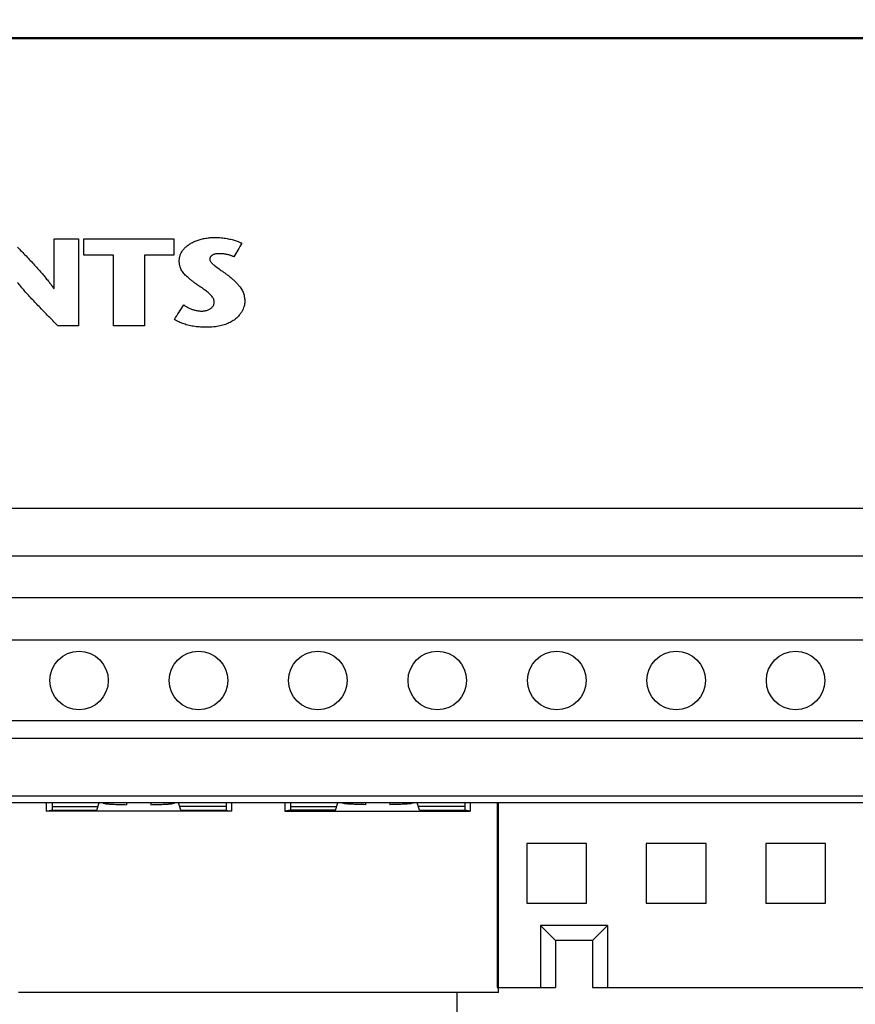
# Model space of a CAD drawing. Header units: inches. Extents: x 0 to 34, y 0 to 22.
# Tile 22 of 76: x 5.7 to 6.4, y 16.4 to 17.2. Entities that reach past the tile are written whole.
import ezdxf

# ---------------------------------------------------------------- set-up
doc = ezdxf.new("R2010")
doc.units = ezdxf.units.IN
doc.header["$LTSCALE"] = 1.87
doc.header["$MEASUREMENT"] = 0
doc.layers.get('0').update_dxf_attribs({"linetype": 'CONTINUOUS'})
for name, color, linetype in [('COSMETIC', 7, 'CONTINUOUS'), ('DATUMCURVES', 7, 'CONTINUOUS'), ('DIMENSIONS', 7, 'CONTINUOUS')]:
    doc.layers.add(name, color=color, linetype=linetype)
doc.styles.get("Standard").update_dxf_attribs({"font": 'txt', "width": 0.8})
doc.dimstyles.new('DIMSTYLE_1', dxfattribs={"dimtxt": 0.125, "dimasz": 0.18, "dimexe": 0.18, "dimexo": 0.0625, "dimgap": 0.09, "dimtad": 0, "dimtih": 1, "dimtoh": 1, "dimlfac": 2, "dimzin": 4, "dimdsep": 46, "dimtxsty": 'STANDARD', "dimblk": '_FILLED', "dimblk1": '_FILLED', "dimblk2": '_FILLED', "dimcen": 0.09, "dimadec": 0, "dimazin": 0, "dimtp": 0.01, "dimtm": 0.01, "dimtfac": 1, "dimtofl": 0, "dimtmove": 0, "dimatfit": 3, "dimldrblk": '_FILLED', "dimfxl": 1, "dimtolj": 1, "dimtzin": 4, "dimarcsym": 0})

# ---------------------------------------------------------------- blocks, each defined once
blk = doc.blocks.new('_FILLED')
at = {"color": 0, "linetype": 'BYBLOCK'}
blk.add_solid([(0, 0), (-1, 0.1736), (-1, -0.1736)], dxfattribs=at)
blk = doc.blocks.new('*D4')
at = {"layer": 'DIMENSIONS', "color": 2, "linetype": 'CONTINUOUS'}
for p, q in [((4.21834, 15.73247), (4.21834, 19.55047)), ((9.9503, 18.05047), (9.9503, 19.55047)), ((4.21834, 19.42547), (7.29977, 19.42547)), ((9.9503, 19.42547), (8.74977, 19.42547)), ((9.9503, 16.50913), (9.9503, 17.80047))]:
    blk.add_line(p, q, dxfattribs=at)
at = {"layer": 'DIMENSIONS', "color": 2, "linetype": 'CONTINUOUS', "xscale": 0.18, "yscale": 0.18, "zscale": 0.18, "rotation": 180}
blk.add_blockref('_FILLED', (4.21834, 19.42547), dxfattribs=at)
at = {"layer": 'DIMENSIONS', "color": 2, "linetype": 'CONTINUOUS', "xscale": 0.18, "yscale": 0.18, "zscale": 0.18}
blk.add_blockref('_FILLED', (9.9503, 19.42547), dxfattribs=at)
at = {"layer": 'DIMENSIONS', "color": 2, "linetype": 'CONTINUOUS', "width": 0.8}
for s, p in [('[', (7.98727, 19.36297)), (']', (8.58727, 19.36297)), ('11.46', (7.36227, 19.36297)), ('291.2', (8.08727, 19.36297))]:
    blk.add_text(s, height=0.125, dxfattribs=at).set_placement(p)

msp = doc.modelspace()

# ---------------------------------------------------------------- linework, layer by layer
at = {"color": 7, "linetype": 'CONTINUOUS'}
for p, q in [((9.7053, 17.17622), (4.46334, 17.17622)), ((9.56132, 17.17547), (4.60732, 17.17547)), ((9.57282, 16.78247), (4.59582, 16.78247)), ((9.57282, 16.74247), (4.59582, 16.74247)), ((9.57282, 16.70747), (4.59582, 16.70747)), ((9.28732, 16.67222), (4.88132, 16.67222)), ((9.28732, 16.60472), (4.88132, 16.60472)), ((9.28732, 16.58997), (4.88132, 16.58997)), ((4.88132, 16.54197), (9.28732, 16.54197)), ((9.28732, 16.53597), (4.88132, 16.53597)), ((5.70675, 16.53597), (5.70675, 16.529)), ((5.70675, 16.529), (5.7117, 16.53015)), ((5.7117, 16.53559), (5.7117, 16.53015)), ((5.7117, 16.53291), (5.75011, 16.53291)), ((5.71173, 16.53005), (5.7117, 16.53015)), ((5.71173, 16.53005), (5.74916, 16.53005)), ((5.74916, 16.53005), (5.75113, 16.53597)), ((5.77418, 16.53597), (5.77418, 16.53449)), ((5.79446, 16.53597), (5.79446, 16.53449)), ((5.81948, 16.53005), (5.81751, 16.53597)), ((5.85739, 16.53291), (5.81853, 16.53291)), ((5.81948, 16.53005), (5.85739, 16.53005)), ((5.85739, 16.53562), (5.85739, 16.53005)), ((5.85739, 16.53005), (5.8619, 16.529)), ((5.8619, 16.53597), (5.8619, 16.529)), ((5.90675, 16.53597), (5.90675, 16.529)), ((5.91125, 16.53005), (5.90675, 16.529)), ((5.91125, 16.53562), (5.91125, 16.53005)), ((5.91125, 16.53291), (5.95011, 16.53291)), ((5.94916, 16.53005), (5.91125, 16.53005)), ((5.94916, 16.53005), (5.95113, 16.53597)), ((5.97418, 16.53597), (5.97418, 16.53449)), ((5.99446, 16.53597), (5.99446, 16.53449)), ((6.01948, 16.53005), (6.01751, 16.53597)), ((6.05741, 16.53291), (6.01853, 16.53291)), ((6.01948, 16.53005), (6.05741, 16.53005)), ((6.0619, 16.529), (6.05739, 16.53005)), ((6.0619, 16.53597), (6.0619, 16.529)), ((6.08432, 16.53597), (6.08432, 16.38144)), ((6.08558, 16.37719), (6.08558, 16.53597)), ((5.8619, 16.529), (5.70675, 16.529)), ((5.90675, 16.529), (6.0619, 16.529)), ((6.10932, 16.50197), (6.10932, 16.45197)), ((6.15932, 16.50197), (6.10932, 16.50197)), ((6.15932, 16.45197), (6.15932, 16.50197)), ((6.20932, 16.50197), (6.20932, 16.45197)), ((6.25932, 16.50197), (6.20932, 16.50197)), ((6.25932, 16.45197), (6.25932, 16.50197)), ((6.30932, 16.50197), (6.30932, 16.45197)), ((6.35932, 16.50197), (6.30932, 16.50197)), ((6.35932, 16.45197), (6.35932, 16.50197)), ((6.10932, 16.45197), (6.15932, 16.45197)), ((6.20932, 16.45197), (6.25932, 16.45197)), ((6.30932, 16.45197), (6.35932, 16.45197)), ((6.12082, 16.43331), (6.12082, 16.38144)), ((6.12082, 16.43331), (6.13332, 16.42081)), ((6.17682, 16.43331), (6.12082, 16.43331)), ((6.16432, 16.42081), (6.17682, 16.43331)), ((6.17682, 16.43331), (6.17682, 16.38144)), ((6.13332, 16.42081), (6.13332, 16.38144)), ((6.16432, 16.42081), (6.13332, 16.42081)), ((6.16432, 16.42081), (6.16432, 16.38144)), ((6.08432, 16.38144), (6.13332, 16.38144)), ((6.16432, 16.38144), (6.53332, 16.38144)), ((6.08558, 16.37719), (5.68356, 16.37719))]:
    msp.add_line(p, q, dxfattribs=at)
for centre in [(5.73432, 16.63847), (5.83432, 16.63847), (5.93432, 16.63847), (6.03432, 16.63847), (6.13432, 16.63847), (6.23432, 16.63847), (6.33432, 16.63847)]:
    msp.add_circle(centre, 0.0245, dxfattribs=at)
for points, knots in [([(5.75432, 16.53597), (5.75432, 16.53574), (5.75554, 16.53558), (5.75703, 16.53526), (5.76018, 16.53504), (5.76406, 16.53479), (5.76889, 16.53461), (5.77234, 16.53453), (5.77418, 16.53449)], [0, 0, 0, 0, 0.035054, 0.128744, 0.279153, 0.480328, 0.723986, 1, 1, 1, 1]), ([(5.79446, 16.53449), (5.7963, 16.53453), (5.79975, 16.53461), (5.80458, 16.53479), (5.80846, 16.53504), (5.81161, 16.53526), (5.8131, 16.53558), (5.81432, 16.53574), (5.81432, 16.53597)], [0, 0, 0, 0, 0.276014, 0.519672, 0.720847, 0.871256, 0.964946, 1, 1, 1, 1]), ([(5.97418, 16.53449), (5.97234, 16.53453), (5.96889, 16.53461), (5.96406, 16.53479), (5.96018, 16.53504), (5.95703, 16.53526), (5.95554, 16.53558), (5.95432, 16.53574), (5.95432, 16.53597)], [0, 0, 0, 0, 0.276014, 0.519672, 0.720847, 0.871256, 0.964946, 1, 1, 1, 1]), ([(6.01432, 16.53597), (6.01432, 16.53574), (6.0131, 16.53558), (6.01161, 16.53526), (6.00846, 16.53504), (6.00458, 16.53479), (5.99975, 16.53461), (5.9963, 16.53453), (5.99446, 16.53449)], [0, 0, 0, 0, 0.035054, 0.128744, 0.279153, 0.480328, 0.723986, 1, 1, 1, 1])]:
    msp.add_open_spline(points, degree=3, knots=knots, dxfattribs=at)
msp.add_open_spline([(6.05741, 16.53562), (6.05741, 16.535), (6.05741, 16.53377), (6.05741, 16.53191), (6.05741, 16.53067), (6.05741, 16.53005)], degree=3, dxfattribs=at)
at = {"layer": 'COSMETIC', "color": 4, "linetype": 'CONTINUOUS'}
msp.add_line((6.05082, 14.48976), (6.05082, 16.37719), dxfattribs=at)
at = {"layer": 'DATUMCURVES', "color": 40, "linetype": 'CONTINUOUS'}
for points in [[(5.71343, 16.96637, 4.10418), (5.71343, 16.98026, 4.0955), (5.71343, 16.99415, 4.08682), (5.71343, 17.00804, 4.07814)], [(5.71343, 17.00804, 4.07814), (5.72021, 17.00804, 4.07814), (5.72699, 17.00804, 4.07814), (5.73377, 17.00804, 4.07814)], [(5.73377, 17.00804, 4.07814), (5.73377, 16.98379, 4.09329), (5.73377, 16.95954, 4.10845), (5.73377, 16.93529, 4.1236)], [(5.73841, 16.99442, 4.08665), (5.73841, 16.99896, 4.08381), (5.73841, 17.0035, 4.08097), (5.73841, 17.00804, 4.07814)], [(5.73841, 17.00804, 4.07814), (5.76353, 17.00804, 4.07814), (5.78866, 17.00804, 4.07814), (5.81378, 17.00804, 4.07814)], [(5.81378, 17.00804, 4.07814), (5.81378, 17.0035, 4.08097), (5.81378, 16.99896, 4.08381), (5.81378, 16.99442, 4.08665)], [(5.83325, 17.00675, 4.07895), (5.8344, 17.0071, 4.07872), (5.83555, 17.00746, 4.0785), (5.83671, 17.00781, 4.07828)], [(5.83671, 17.00781, 4.07828), (5.83793, 17.00807, 4.07812), (5.83916, 17.00833, 4.07796), (5.84038, 17.00859, 4.0778)], [(5.84038, 17.00859, 4.0778), (5.84166, 17.00875, 4.0777), (5.84295, 17.00891, 4.0776), (5.84423, 17.00907, 4.0775)], [(5.84423, 17.00907, 4.0775), (5.84556, 17.00912, 4.07747), (5.84689, 17.00917, 4.07743), (5.84822, 17.00923, 4.0774)], [(5.84822, 17.00923, 4.0774), (5.84911, 17.00921, 4.07741), (5.85, 17.00918, 4.07743), (5.8509, 17.00916, 4.07744)], [(5.8509, 17.00916, 4.07744), (5.85175, 17.0091, 4.07748), (5.85261, 17.00904, 4.07752), (5.85347, 17.00897, 4.07756)], [(5.85347, 17.00897, 4.07756), (5.85428, 17.00888, 4.07762), (5.8551, 17.00878, 4.07768), (5.85591, 17.00868, 4.07774)], [(5.85591, 17.00868, 4.07774), (5.85668, 17.00856, 4.07782), (5.85746, 17.00843, 4.07789), (5.85823, 17.00831, 4.07797)], [(5.85823, 17.00831, 4.07797), (5.85895, 17.00816, 4.07806), (5.85968, 17.00801, 4.07816), (5.8604, 17.00787, 4.07825)], [(5.8604, 17.00787, 4.07825), (5.86107, 17.0077, 4.07835), (5.86175, 17.00754, 4.07845), (5.86242, 17.00737, 4.07856)], [(5.86242, 17.00737, 4.07856), (5.86304, 17.0072, 4.07867), (5.86366, 17.00702, 4.07878), (5.86428, 17.00685, 4.07889)], [(5.68279, 17.00117, 4.08244), (5.68396, 16.99994, 4.0832), (5.68514, 16.99871, 4.08397), (5.68632, 16.99748, 4.08474)], [(5.82062, 16.99766, 4.08463), (5.82121, 16.99841, 4.08416), (5.8218, 16.99917, 4.08368), (5.82239, 16.99993, 4.08321)], [(5.82239, 16.99993, 4.08321), (5.82312, 17.00062, 4.08278), (5.82385, 17.0013, 4.08235), (5.82458, 17.00199, 4.08192)], [(5.82458, 17.00199, 4.08192), (5.82543, 17.0026, 4.08154), (5.82629, 17.00321, 4.08116), (5.82714, 17.00382, 4.08077)], [(5.82714, 17.00382, 4.08077), (5.82811, 17.00436, 4.08044), (5.82908, 17.00489, 4.08011), (5.83005, 17.00542, 4.07978)], [(5.83005, 17.00542, 4.07978), (5.83111, 17.00586, 4.0795), (5.83218, 17.00631, 4.07922), (5.83325, 17.00675, 4.07895)], [(5.87065, 17.00435, 4.08045), (5.86844, 17.00053, 4.08283), (5.86624, 16.99672, 4.08521), (5.86403, 16.99291, 4.08759)], [(5.86428, 17.00685, 4.07889), (5.86483, 17.00666, 4.079), (5.86539, 17.00648, 4.07911), (5.86595, 17.0063, 4.07922)], [(5.86595, 17.0063, 4.07922), (5.86645, 17.00612, 4.07934), (5.86694, 17.00595, 4.07945), (5.86744, 17.00577, 4.07956)], [(5.86744, 17.00577, 4.07956), (5.86786, 17.00559, 4.07967), (5.86829, 17.00542, 4.07978), (5.86872, 17.00525, 4.07988)], [(5.86872, 17.00525, 4.07988), (5.86908, 17.00509, 4.07998), (5.86944, 17.00493, 4.08008), (5.8698, 17.00477, 4.08018)], [(5.8698, 17.00477, 4.08018), (5.87008, 17.00463, 4.08027), (5.87036, 17.00449, 4.08036), (5.87065, 17.00435, 4.08045)], [(5.68632, 16.99748, 4.08474), (5.68751, 16.99622, 4.08552), (5.68871, 16.99496, 4.08631), (5.68991, 16.9937, 4.0871)], [(5.68991, 16.9937, 4.0871), (5.6911, 16.99243, 4.08789), (5.6923, 16.99116, 4.08869), (5.6935, 16.98988, 4.08949)], [(5.76317, 16.99442, 4.08665), (5.75491, 16.99442, 4.08665), (5.74666, 16.99442, 4.08665), (5.73841, 16.99442, 4.08665)], [(5.76317, 16.93529, 4.1236), (5.76317, 16.955, 4.11128), (5.76317, 16.97471, 4.09896), (5.76317, 16.99442, 4.08665)], [(5.81378, 16.99442, 4.08665), (5.80553, 16.99442, 4.08665), (5.79727, 16.99442, 4.08665), (5.78902, 16.99442, 4.08665)], [(5.78902, 16.99442, 4.08665), (5.78902, 16.97471, 4.09896), (5.78902, 16.955, 4.11128), (5.78902, 16.93529, 4.1236)], [(5.8182, 16.98969, 4.08961), (5.81829, 16.99063, 4.08902), (5.81839, 16.99158, 4.08843), (5.81848, 16.99252, 4.08784)], [(5.81848, 16.99252, 4.08784), (5.81875, 16.99341, 4.08728), (5.81902, 16.99429, 4.08673), (5.8193, 16.99518, 4.08618)], [(5.8193, 16.99518, 4.08618), (5.81974, 16.99601, 4.08566), (5.82018, 16.99683, 4.08514), (5.82062, 16.99766, 4.08463)], [(5.84386, 16.99174, 4.08833), (5.84384, 16.99154, 4.08845), (5.84382, 16.99134, 4.08857), (5.84381, 16.99115, 4.0887)], [(5.84381, 16.99115, 4.0887), (5.84386, 16.99081, 4.0889), (5.84391, 16.99048, 4.08911), (5.84396, 16.99015, 4.08932)], [(5.84402, 16.99231, 4.08797), (5.84397, 16.99212, 4.08809), (5.84391, 16.99193, 4.08821), (5.84386, 16.99174, 4.08833)], [(5.84429, 16.99285, 4.08763), (5.8442, 16.99267, 4.08774), (5.84411, 16.99249, 4.08786), (5.84402, 16.99231, 4.08797)], [(5.84466, 16.99337, 4.08731), (5.84454, 16.9932, 4.08742), (5.84441, 16.99303, 4.08752), (5.84429, 16.99285, 4.08763)], [(5.84514, 16.99385, 4.08701), (5.84498, 16.99369, 4.08711), (5.84482, 16.99353, 4.08721), (5.84466, 16.99337, 4.08731)], [(5.84573, 16.99428, 4.08674), (5.84553, 16.99413, 4.08683), (5.84534, 16.99399, 4.08692), (5.84514, 16.99385, 4.08701)], [(5.84641, 16.99466, 4.0865), (5.84618, 16.99453, 4.08658), (5.84595, 16.99441, 4.08666), (5.84573, 16.99428, 4.08674)], [(5.84721, 16.99499, 4.0863), (5.84694, 16.99488, 4.08636), (5.84668, 16.99477, 4.08643), (5.84641, 16.99466, 4.0865)], [(5.8481, 16.99525, 4.08613), (5.8478, 16.99517, 4.08619), (5.8475, 16.99508, 4.08624), (5.84721, 16.99499, 4.0863)], [(5.8491, 16.99545, 4.08601), (5.84877, 16.99538, 4.08605), (5.84843, 16.99532, 4.08609), (5.8481, 16.99525, 4.08613)], [(5.8502, 16.99557, 4.08593), (5.84983, 16.99553, 4.08596), (5.84947, 16.99549, 4.08598), (5.8491, 16.99545, 4.08601)], [(5.85141, 16.99562, 4.0859), (5.851, 16.9956, 4.08591), (5.8506, 16.99559, 4.08592), (5.8502, 16.99557, 4.08593)], [(5.8526, 16.9956, 4.08592), (5.8522, 16.9956, 4.08591), (5.8518, 16.99561, 4.08591), (5.85141, 16.99562, 4.0859)], [(5.85377, 16.99554, 4.08595), (5.85338, 16.99556, 4.08594), (5.85299, 16.99558, 4.08593), (5.8526, 16.9956, 4.08592)], [(5.85492, 16.99544, 4.08601), (5.85453, 16.99547, 4.08599), (5.85415, 16.99551, 4.08597), (5.85377, 16.99554, 4.08595)], [(5.85604, 16.99531, 4.0861), (5.85567, 16.99535, 4.08607), (5.85529, 16.9954, 4.08604), (5.85492, 16.99544, 4.08601)], [(5.85715, 16.99514, 4.0862), (5.85678, 16.99519, 4.08617), (5.85641, 16.99525, 4.08613), (5.85604, 16.99531, 4.0861)], [(5.85823, 16.99493, 4.08633), (5.85787, 16.995, 4.08629), (5.85751, 16.99507, 4.08625), (5.85715, 16.99514, 4.0862)], [(5.85928, 16.99468, 4.08649), (5.85893, 16.99476, 4.08644), (5.85858, 16.99484, 4.08639), (5.85823, 16.99493, 4.08633)], [(5.8603, 16.9944, 4.08666), (5.85996, 16.99449, 4.08661), (5.85962, 16.99459, 4.08655), (5.85928, 16.99468, 4.08649)], [(5.86129, 16.99408, 4.08686), (5.86096, 16.99419, 4.0868), (5.86063, 16.99429, 4.08673), (5.8603, 16.9944, 4.08666)], [(5.86224, 16.99373, 4.08708), (5.86192, 16.99384, 4.08701), (5.8616, 16.99396, 4.08694), (5.86129, 16.99408, 4.08686)], [(5.86316, 16.99334, 4.08733), (5.86285, 16.99347, 4.08725), (5.86254, 16.9936, 4.08717), (5.86224, 16.99373, 4.08708)], [(5.86403, 16.99291, 4.08759), (5.86374, 16.99305, 4.0875), (5.86345, 16.99319, 4.08742), (5.86316, 16.99334, 4.08733)], [(5.6935, 16.98988, 4.08949), (5.69467, 16.98861, 4.09028), (5.69585, 16.98734, 4.09107), (5.69702, 16.98607, 4.09187)], [(5.69702, 16.98607, 4.09187), (5.69815, 16.98483, 4.09265), (5.69928, 16.98358, 4.09343), (5.70041, 16.98233, 4.09421)], [(5.70041, 16.98233, 4.09421), (5.70148, 16.98112, 4.09496), (5.70254, 16.97991, 4.09572), (5.70361, 16.9787, 4.09648)], [(5.81831, 16.98756, 4.09094), (5.81827, 16.98827, 4.09049), (5.81823, 16.98898, 4.09005), (5.8182, 16.98969, 4.08961)], [(5.81863, 16.98561, 4.09216), (5.81852, 16.98626, 4.09175), (5.81841, 16.98691, 4.09134), (5.81831, 16.98756, 4.09094)], [(5.81916, 16.98382, 4.09327), (5.81898, 16.98442, 4.0929), (5.81881, 16.98501, 4.09253), (5.81863, 16.98561, 4.09216)], [(5.8199, 16.98216, 4.09431), (5.81965, 16.98271, 4.09397), (5.81941, 16.98327, 4.09362), (5.81916, 16.98382, 4.09327)], [(5.84396, 16.99015, 4.08932), (5.8441, 16.98982, 4.08953), (5.84424, 16.98949, 4.08973), (5.84438, 16.98916, 4.08994)], [(5.84438, 16.98916, 4.08994), (5.84461, 16.98883, 4.09014), (5.84484, 16.98851, 4.09035), (5.84507, 16.98818, 4.09055)], [(5.84507, 16.98818, 4.09055), (5.84538, 16.98785, 4.09076), (5.84568, 16.98752, 4.09096), (5.84599, 16.98719, 4.09117)], [(5.84599, 16.98719, 4.09117), (5.84637, 16.98685, 4.09138), (5.84675, 16.98651, 4.09159), (5.84713, 16.98617, 4.0918)], [(5.84713, 16.98617, 4.0918), (5.84758, 16.98582, 4.09202), (5.84802, 16.98547, 4.09224), (5.84847, 16.98512, 4.09246)], [(5.84847, 16.98512, 4.09246), (5.84897, 16.98475, 4.09269), (5.84947, 16.98438, 4.09292), (5.84998, 16.98401, 4.09315)], [(5.84998, 16.98401, 4.09315), (5.85053, 16.98362, 4.0934), (5.85108, 16.98323, 4.09364), (5.85164, 16.98284, 4.09389)], [(5.85164, 16.98284, 4.09389), (5.85223, 16.98242, 4.09415), (5.85283, 16.98201, 4.09441), (5.85343, 16.98159, 4.09467)], [(5.70361, 16.9787, 4.09648), (5.70459, 16.97754, 4.0972), (5.70557, 16.97639, 4.09792), (5.70655, 16.97523, 4.09864)], [(5.70655, 16.97523, 4.09864), (5.70742, 16.97415, 4.09932), (5.7083, 16.97307, 4.09999), (5.70917, 16.97199, 4.10067)], [(5.82083, 16.9806, 4.09529), (5.82052, 16.98112, 4.09496), (5.82021, 16.98164, 4.09464), (5.8199, 16.98216, 4.09431)], [(5.82195, 16.97912, 4.09621), (5.82158, 16.97961, 4.0959), (5.8212, 16.98011, 4.0956), (5.82083, 16.9806, 4.09529)], [(5.82326, 16.97768, 4.09711), (5.82282, 16.97816, 4.09681), (5.82239, 16.97864, 4.09651), (5.82195, 16.97912, 4.09621)], [(5.82475, 16.97627, 4.098), (5.82425, 16.97674, 4.0977), (5.82376, 16.97721, 4.09741), (5.82326, 16.97768, 4.09711)], [(5.82642, 16.97484, 4.09888), (5.82586, 16.97532, 4.09859), (5.82531, 16.97579, 4.09829), (5.82475, 16.97627, 4.098)], [(5.82825, 16.97339, 4.09979), (5.82764, 16.97387, 4.09949), (5.82703, 16.97436, 4.09919), (5.82642, 16.97484, 4.09888)], [(5.85343, 16.98159, 4.09467), (5.85406, 16.98114, 4.09495), (5.85469, 16.98069, 4.09523), (5.85533, 16.98025, 4.09551)], [(5.85533, 16.98025, 4.09551), (5.85599, 16.97976, 4.09581), (5.85665, 16.97928, 4.09611), (5.85732, 16.97879, 4.09641)], [(5.85732, 16.97879, 4.09641), (5.858, 16.97827, 4.09674), (5.85869, 16.97775, 4.09707), (5.85937, 16.97722, 4.0974)], [(5.85937, 16.97722, 4.0974), (5.86023, 16.97652, 4.09784), (5.8611, 16.97581, 4.09828), (5.86196, 16.9751, 4.09872)], [(5.86196, 16.9751, 4.09872), (5.86271, 16.97444, 4.09914), (5.86347, 16.97377, 4.09956), (5.86422, 16.9731, 4.09997)], [(5.68568, 16.96801, 4.10315), (5.68472, 16.96917, 4.10243), (5.68377, 16.97032, 4.10171), (5.68282, 16.97148, 4.10099)], [(5.68878, 16.96443, 4.10539), (5.68774, 16.96562, 4.10464), (5.68671, 16.96682, 4.1039), (5.68568, 16.96801, 4.10315)], [(5.70917, 16.97199, 4.10067), (5.70991, 16.97099, 4.10129), (5.71066, 16.97, 4.10191), (5.7114, 16.96901, 4.10253)], [(5.7114, 16.96901, 4.10253), (5.71199, 16.96813, 4.10308), (5.71259, 16.96725, 4.10363), (5.71318, 16.96637, 4.10418)], [(5.71318, 16.96637, 4.10418), (5.71326, 16.96637, 4.10418), (5.71334, 16.96637, 4.10418), (5.71343, 16.96637, 4.10418)], [(5.83025, 16.97187, 4.10074), (5.82958, 16.97237, 4.10043), (5.82892, 16.97288, 4.10011), (5.82825, 16.97339, 4.09979)], [(5.83241, 16.97026, 4.10175), (5.83169, 16.97079, 4.10141), (5.83097, 16.97133, 4.10108), (5.83025, 16.97187, 4.10074)], [(5.83413, 16.96902, 4.10252), (5.83355, 16.96944, 4.10226), (5.83298, 16.96985, 4.10201), (5.83241, 16.97026, 4.10175)], [(5.83587, 16.96781, 4.10328), (5.83529, 16.96822, 4.10302), (5.83471, 16.96862, 4.10277), (5.83413, 16.96902, 4.10252)], [(5.83761, 16.96662, 4.10402), (5.83703, 16.96702, 4.10378), (5.83645, 16.96741, 4.10353), (5.83587, 16.96781, 4.10328)], [(5.83932, 16.96543, 4.10477), (5.83875, 16.96582, 4.10452), (5.83818, 16.96622, 4.10427), (5.83761, 16.96662, 4.10402)], [(5.86422, 16.9731, 4.09997), (5.86487, 16.97247, 4.10037), (5.86552, 16.97183, 4.10077), (5.86617, 16.9712, 4.10116)], [(5.86617, 16.9712, 4.10116), (5.86673, 16.97059, 4.10154), (5.86728, 16.96998, 4.10192), (5.86784, 16.96937, 4.1023)], [(5.86784, 16.96937, 4.1023), (5.8683, 16.96878, 4.10267), (5.86876, 16.96819, 4.10304), (5.86923, 16.9676, 4.10341)], [(5.86923, 16.9676, 4.10341), (5.86961, 16.96703, 4.10377), (5.86999, 16.96646, 4.10413), (5.87037, 16.96588, 4.10448)], [(5.87037, 16.96588, 4.10448), (5.87068, 16.96531, 4.10484), (5.87098, 16.96475, 4.10519), (5.87129, 16.96418, 4.10555)], [(5.69207, 16.96076, 4.10769), (5.69097, 16.96198, 4.10692), (5.68987, 16.96321, 4.10616), (5.68878, 16.96443, 4.10539)], [(5.6955, 16.95703, 4.11002), (5.69436, 16.95827, 4.10924), (5.69321, 16.95951, 4.10846), (5.69207, 16.96076, 4.10769)], [(5.84095, 16.96424, 4.10551), (5.84041, 16.96463, 4.10526), (5.83986, 16.96503, 4.10502), (5.83932, 16.96543, 4.10477)], [(5.84248, 16.96303, 4.10626), (5.84197, 16.96343, 4.10601), (5.84146, 16.96384, 4.10576), (5.84095, 16.96424, 4.10551)], [(5.84387, 16.96182, 4.10702), (5.8434, 16.96222, 4.10677), (5.84294, 16.96263, 4.10652), (5.84248, 16.96303, 4.10626)], [(5.84508, 16.96057, 4.1078), (5.84467, 16.96099, 4.10754), (5.84427, 16.9614, 4.10728), (5.84387, 16.96182, 4.10702)], [(5.84608, 16.9593, 4.1086), (5.84575, 16.95972, 4.10833), (5.84541, 16.96015, 4.10807), (5.84508, 16.96057, 4.1078)], [(5.84684, 16.95798, 4.10942), (5.84659, 16.95842, 4.10915), (5.84633, 16.95886, 4.10887), (5.84608, 16.9593, 4.1086)], [(5.84732, 16.95661, 4.11027), (5.84716, 16.95707, 4.10999), (5.847, 16.95752, 4.10971), (5.84684, 16.95798, 4.10942)], [(5.87129, 16.96418, 4.10555), (5.87152, 16.96362, 4.1059), (5.87176, 16.96305, 4.10625), (5.87199, 16.96249, 4.1066)], [(5.87199, 16.96249, 4.1066), (5.87216, 16.96192, 4.10696), (5.87233, 16.96135, 4.10732), (5.87251, 16.96078, 4.10767)], [(5.87251, 16.96078, 4.10767), (5.87262, 16.9602, 4.10803), (5.87273, 16.95962, 4.1084), (5.87285, 16.95904, 4.10876)], [(5.87285, 16.95904, 4.10876), (5.87291, 16.95845, 4.10913), (5.87298, 16.95785, 4.1095), (5.87304, 16.95725, 4.10988)], [(5.69904, 16.95327, 4.11236), (5.69786, 16.95452, 4.11158), (5.69668, 16.95577, 4.1108), (5.6955, 16.95703, 4.11002)], [(5.70262, 16.94953, 4.1147), (5.70142, 16.95077, 4.11392), (5.70023, 16.95202, 4.11314), (5.69904, 16.95327, 4.11236)], [(5.7062, 16.94582, 4.11702), (5.70501, 16.94706, 4.11625), (5.70381, 16.94829, 4.11548), (5.70262, 16.94953, 4.1147)], [(5.81415, 16.94064, 4.12026), (5.81677, 16.94466, 4.11775), (5.81938, 16.94868, 4.11524), (5.822, 16.95269, 4.11272)], [(5.822, 16.95269, 4.11272), (5.82231, 16.95249, 4.11285), (5.82263, 16.95229, 4.11298), (5.82294, 16.95209, 4.1131)], [(5.82294, 16.95209, 4.1131), (5.82327, 16.95189, 4.11323), (5.8236, 16.95169, 4.11335), (5.82394, 16.95149, 4.11348)], [(5.82394, 16.95149, 4.11348), (5.82429, 16.95129, 4.1136), (5.82464, 16.95109, 4.11373), (5.82499, 16.95089, 4.11385)], [(5.82499, 16.95089, 4.11385), (5.82535, 16.9507, 4.11397), (5.82572, 16.9505, 4.11409), (5.82608, 16.95031, 4.11421)], [(5.82608, 16.95031, 4.11421), (5.82646, 16.95013, 4.11433), (5.82685, 16.94994, 4.11444), (5.82723, 16.94976, 4.11456)], [(5.82723, 16.94976, 4.11456), (5.82763, 16.94959, 4.11466), (5.82803, 16.94942, 4.11477), (5.82843, 16.94925, 4.11488)], [(5.84295, 16.94881, 4.11515), (5.84331, 16.949, 4.11503), (5.84367, 16.94918, 4.11492), (5.84403, 16.94937, 4.1148)], [(5.84403, 16.94937, 4.1148), (5.84435, 16.94959, 4.11466), (5.84467, 16.94981, 4.11452), (5.845, 16.95004, 4.11439)], [(5.845, 16.95004, 4.11439), (5.84528, 16.9503, 4.11422), (5.84556, 16.95056, 4.11406), (5.84584, 16.95082, 4.1139)], [(5.84584, 16.95082, 4.1139), (5.84607, 16.95112, 4.11371), (5.8463, 16.95142, 4.11352), (5.84653, 16.95172, 4.11333)], [(5.84653, 16.95172, 4.11333), (5.8467, 16.95207, 4.11312), (5.84687, 16.95241, 4.1129), (5.84705, 16.95275, 4.11269)], [(5.84705, 16.95275, 4.11269), (5.84716, 16.95314, 4.11245), (5.84727, 16.95352, 4.11221), (5.84738, 16.95391, 4.11197)], [(5.84749, 16.95519, 4.11116), (5.84743, 16.95566, 4.11087), (5.84738, 16.95614, 4.11057), (5.84732, 16.95661, 4.11027)], [(5.84738, 16.95391, 4.11197), (5.84741, 16.95433, 4.1117), (5.84745, 16.95476, 4.11143), (5.84749, 16.95519, 4.11116)], [(5.87172, 16.94933, 4.11483), (5.87132, 16.94855, 4.11531), (5.87092, 16.94776, 4.1158), (5.87053, 16.94698, 4.11629)], [(5.87252, 16.95157, 4.11342), (5.87225, 16.95083, 4.11389), (5.87199, 16.95008, 4.11436), (5.87172, 16.94933, 4.11483)], [(5.87296, 16.95362, 4.11214), (5.87281, 16.95294, 4.11257), (5.87266, 16.95226, 4.113), (5.87252, 16.95157, 4.11342)], [(5.8731, 16.9554, 4.11104), (5.87305, 16.95481, 4.1114), (5.87301, 16.95421, 4.11177), (5.87296, 16.95362, 4.11214)], [(5.87304, 16.95725, 4.10988), (5.87306, 16.95663, 4.11026), (5.87308, 16.95602, 4.11065), (5.8731, 16.9554, 4.11104)], [(5.70974, 16.94219, 4.11929), (5.70856, 16.9434, 4.11853), (5.70738, 16.94461, 4.11777), (5.7062, 16.94582, 4.11702)], [(5.71319, 16.93867, 4.12149), (5.71204, 16.93985, 4.12075), (5.71089, 16.94102, 4.12002), (5.70974, 16.94219, 4.11929)], [(5.82843, 16.94925, 4.11488), (5.82885, 16.9491, 4.11497), (5.82926, 16.94894, 4.11507), (5.82968, 16.94879, 4.11516)], [(5.82968, 16.94879, 4.11516), (5.83011, 16.94866, 4.11525), (5.83055, 16.94852, 4.11533), (5.83098, 16.94839, 4.11541)], [(5.83098, 16.94839, 4.11541), (5.83143, 16.94828, 4.11548), (5.83188, 16.94817, 4.11555), (5.83234, 16.94806, 4.11562)], [(5.83234, 16.94806, 4.11562), (5.8328, 16.94798, 4.11567), (5.83327, 16.94789, 4.11572), (5.83374, 16.94781, 4.11578)], [(5.83374, 16.94781, 4.11578), (5.83423, 16.94776, 4.11581), (5.83471, 16.94771, 4.11584), (5.8352, 16.94765, 4.11587)], [(5.8352, 16.94765, 4.11587), (5.8357, 16.94764, 4.11589), (5.8362, 16.94762, 4.1159), (5.8367, 16.9476, 4.11591)], [(5.8367, 16.9476, 4.11591), (5.83713, 16.94761, 4.1159), (5.83756, 16.94763, 4.11589), (5.838, 16.94764, 4.11588)], [(5.838, 16.94764, 4.11588), (5.83843, 16.94769, 4.11585), (5.83886, 16.94774, 4.11582), (5.83929, 16.94779, 4.11579)], [(5.83929, 16.94779, 4.11579), (5.83971, 16.94787, 4.11574), (5.84013, 16.94794, 4.11569), (5.84056, 16.94802, 4.11564)], [(5.84056, 16.94802, 4.11564), (5.84097, 16.94814, 4.11557), (5.84138, 16.94825, 4.1155), (5.84179, 16.94837, 4.11543)], [(5.84179, 16.94837, 4.11543), (5.84217, 16.94851, 4.11534), (5.84256, 16.94866, 4.11524), (5.84295, 16.94881, 4.11515)], [(5.86676, 16.94227, 4.11924), (5.86587, 16.94154, 4.11969), (5.86498, 16.94081, 4.12015), (5.86409, 16.94008, 4.12061)], [(5.86889, 16.9446, 4.11778), (5.86818, 16.94383, 4.11827), (5.86747, 16.94305, 4.11875), (5.86676, 16.94227, 4.11924)], [(5.87053, 16.94698, 4.11629), (5.86998, 16.94619, 4.11679), (5.86943, 16.94539, 4.11729), (5.86889, 16.9446, 4.11778)], [(5.71649, 16.93529, 4.1236), (5.71539, 16.93642, 4.12289), (5.71429, 16.93754, 4.12219), (5.71319, 16.93867, 4.12149)], [(5.73377, 16.93529, 4.1236), (5.72801, 16.93529, 4.1236), (5.72225, 16.93529, 4.1236), (5.71649, 16.93529, 4.1236)], [(5.78902, 16.93529, 4.1236), (5.7804, 16.93529, 4.1236), (5.77178, 16.93529, 4.1236), (5.76317, 16.93529, 4.1236)], [(5.81593, 16.93953, 4.12095), (5.81534, 16.9399, 4.12072), (5.81474, 16.94027, 4.12049), (5.81415, 16.94064, 4.12026)], [(5.81784, 16.93852, 4.12158), (5.8172, 16.93886, 4.12137), (5.81657, 16.93919, 4.12116), (5.81593, 16.93953, 4.12095)], [(5.81985, 16.93763, 4.12214), (5.81918, 16.93792, 4.12195), (5.81851, 16.93822, 4.12177), (5.81784, 16.93852, 4.12158)], [(5.82196, 16.93683, 4.12263), (5.82126, 16.9371, 4.12247), (5.82055, 16.93736, 4.12231), (5.81985, 16.93763, 4.12214)], [(5.82416, 16.93615, 4.12307), (5.82343, 16.93637, 4.12292), (5.82269, 16.9366, 4.12278), (5.82196, 16.93683, 4.12263)], [(5.82644, 16.93556, 4.12343), (5.82568, 16.93575, 4.12331), (5.82492, 16.93595, 4.12319), (5.82416, 16.93615, 4.12307)], [(5.82878, 16.93507, 4.12374), (5.828, 16.93523, 4.12364), (5.82722, 16.93539, 4.12353), (5.82644, 16.93556, 4.12343)], [(5.83118, 16.93467, 4.12399), (5.83038, 16.9348, 4.1239), (5.82958, 16.93493, 4.12382), (5.82878, 16.93507, 4.12374)], [(5.83363, 16.93437, 4.12418), (5.83281, 16.93447, 4.12411), (5.832, 16.93457, 4.12405), (5.83118, 16.93467, 4.12399)], [(5.83611, 16.93415, 4.12431), (5.83528, 16.93422, 4.12427), (5.83445, 16.9343, 4.12422), (5.83363, 16.93437, 4.12418)], [(5.8386, 16.93403, 4.12439), (5.83777, 16.93407, 4.12436), (5.83694, 16.93411, 4.12434), (5.83611, 16.93415, 4.12431)], [(5.84111, 16.93399, 4.12441), (5.84027, 16.934, 4.12441), (5.83944, 16.93401, 4.1244), (5.8386, 16.93403, 4.12439)], [(5.84715, 16.93428, 4.12423), (5.84514, 16.93418, 4.12429), (5.84312, 16.93408, 4.12435), (5.84111, 16.93399, 4.12441)], [(5.85242, 16.93512, 4.1237), (5.85066, 16.93484, 4.12388), (5.84891, 16.93456, 4.12405), (5.84715, 16.93428, 4.12423)], [(5.85697, 16.93642, 4.12289), (5.85545, 16.93599, 4.12316), (5.85393, 16.93556, 4.12343), (5.85242, 16.93512, 4.1237)], [(5.86085, 16.9381, 4.12184), (5.85955, 16.93754, 4.12219), (5.85826, 16.93698, 4.12254), (5.85697, 16.93642, 4.12289)], [(5.86409, 16.94008, 4.12061), (5.86301, 16.93942, 4.12102), (5.86193, 16.93876, 4.12143), (5.86085, 16.9381, 4.12184)]]:
    msp.add_open_spline(points, degree=3, dxfattribs=at)

# ---------------------------------------------------------------- dimensions: what is measured, and where the dimension line sits
at = {"layer": 'DIMENSIONS', "color": 2, "linetype": 'CONTINUOUS'}
dim = msp.add_linear_dim(base=(9.9503, 19.42547), p1=(4.21834, 15.73247), p2=(9.9503, 16.50913), dimstyle='DIMSTYLE_1', dxfattribs=at)
dim.commit()
dim.dimension.update_dxf_attribs({"geometry": '*D4', "text_midpoint": (8.02477, 19.42547), "dimtype": 160})

doc.saveas('drawing.dxf')
